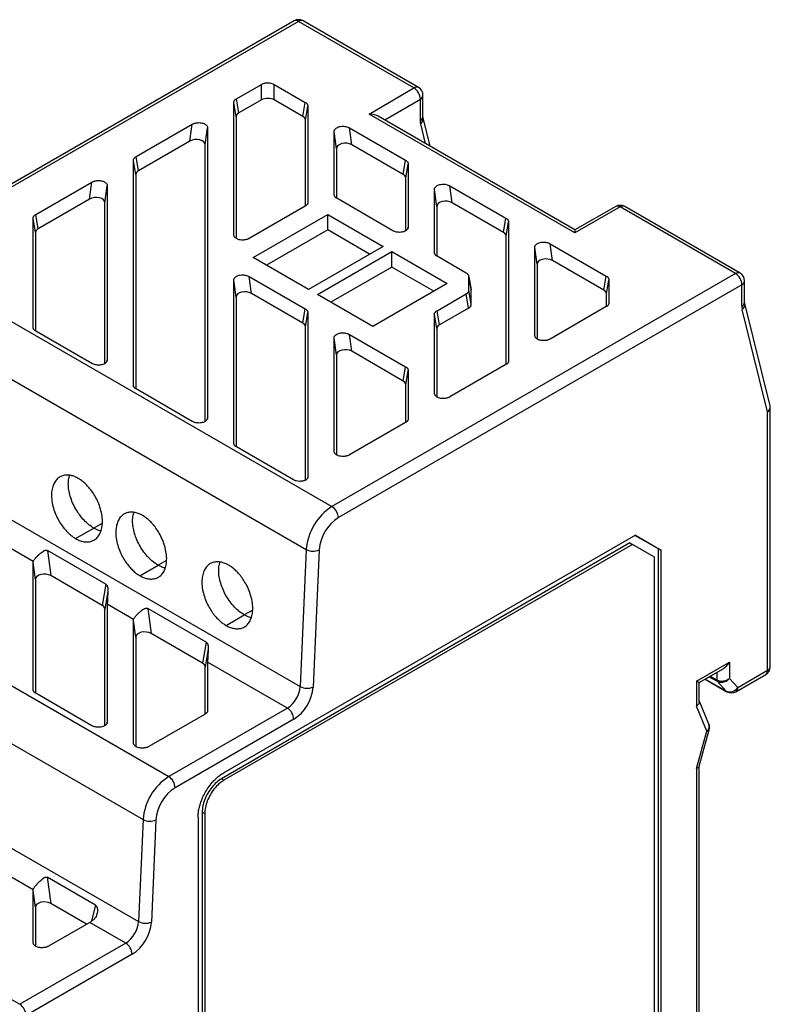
# Model space of a CAD drawing. Header units: millimetres. Extents: x 0 to 271, y 0 to 200.
# Tile 8 of 8: x 227 to 268, y 146 to 200. Entities that reach past the tile are written whole.
import ezdxf

# ---------------------------------------------------------------- set-up
doc = ezdxf.new("R2010")
doc.units = ezdxf.units.MM

msp = doc.modelspace()

# ---------------------------------------------------------------- linework, layer by layer
for p, q in [((242.293, 200.103), (220.089, 187.285)), ((242.543, 200.078), (220.339, 187.26)), ((248.889, 196.415), (242.543, 200.078)), ((249.139, 196.44), (242.793, 200.103)), ((239.125, 195.819), (240.496, 196.611)), ((240.496, 195.756), (240.496, 196.611)), ((241.196, 196.611), (242.915, 195.619)), ((241.196, 195.756), (241.196, 196.611)), ((246.435, 194.974), (248.889, 196.415)), ((238.98, 188.335), (238.98, 195.617)), ((239.109, 194.837), (238.98, 195.617)), ((239.254, 195.039), (239.125, 195.819)), ((240.496, 195.756), (239.254, 195.039)), ((242.786, 194.839), (241.196, 195.756)), ((242.786, 194.839), (242.915, 195.619)), ((247.285, 194.653), (249.245, 195.805)), ((249.245, 194.63), (249.245, 195.805)), ((249.389, 194.832), (249.389, 196.007)), ((242.931, 194.637), (243.06, 195.416)), ((243.06, 195.416), (243.06, 190.119)), ((239.109, 194.837), (239.109, 188.137)), ((242.931, 189.93), (242.931, 194.637)), ((257.743, 188.446), (246.435, 194.974)), ((257.746, 188.614), (246.932, 194.856)), ((249.395, 194.767), (249.389, 194.832)), ((249.776, 193.215), (249.395, 194.766)), ((233.605, 192.633), (236.695, 194.416)), ((236.566, 193.487), (236.695, 194.416)), ((237.411, 193.285), (237.54, 194.214)), ((237.54, 194.214), (237.54, 178.267)), ((244.5, 190.544), (244.5, 194.014)), ((244.629, 193.085), (244.5, 194.014)), ((245.345, 194.216), (248.435, 192.432)), ((245.474, 193.287), (245.345, 194.216)), ((249.534, 193.354), (249.266, 194.444)), ((236.566, 193.487), (233.734, 191.853)), ((237.411, 178.069), (237.411, 193.285)), ((244.629, 193.085), (244.629, 190.356)), ((248.306, 191.652), (245.474, 193.287)), ((233.46, 180.05), (233.46, 192.43)), ((233.589, 191.65), (233.46, 192.43)), ((233.734, 191.853), (233.605, 192.633)), ((248.306, 191.652), (248.435, 192.432)), ((248.451, 191.45), (248.58, 192.23)), ((248.58, 192.23), (248.58, 188.76)), ((233.589, 191.65), (233.589, 179.862)), ((248.451, 188.562), (248.451, 191.45)), ((228.085, 189.446), (231.175, 191.23)), ((231.046, 190.301), (231.175, 191.23)), ((231.891, 190.099), (232.02, 191.027)), ((232.02, 191.027), (232.02, 181.453)), ((250.02, 187.357), (250.02, 190.827)), ((250.149, 189.898), (250.02, 190.827)), ((250.865, 191.029), (253.955, 189.245)), ((250.994, 190.1), (250.865, 191.029)), ((231.046, 190.301), (228.214, 188.666)), ((247.735, 188.558), (244.645, 190.342)), ((231.891, 181.255), (231.891, 190.099)), ((242.915, 189.916), (239.825, 188.133)), ((250.149, 189.898), (250.149, 187.169)), ((253.826, 188.465), (250.994, 190.1)), ((260.24, 189.863), (257.743, 188.446)), ((259.993, 189.889), (257.744, 188.614)), ((266.585, 186.2), (260.24, 189.863)), ((266.835, 186.224), (260.489, 189.887)), ((227.94, 183.237), (227.94, 189.244)), ((228.069, 188.464), (227.94, 189.244)), ((228.214, 188.666), (228.085, 189.446)), ((240.047, 187.085), (244.148, 189.453)), ((244.148, 189.453), (247.189, 187.698)), ((244.148, 188.598), (244.148, 189.453)), ((253.826, 188.465), (253.955, 189.245)), ((244.148, 188.598), (240.787, 186.658)), ((246.449, 187.27), (244.148, 188.598)), ((248.564, 188.69), (248.58, 188.76)), ((253.971, 188.263), (254.1, 189.043)), ((254.1, 189.043), (254.1, 181.396)), ((228.069, 188.464), (228.069, 183.048)), ((238.996, 188.264), (238.98, 188.335)), ((253.971, 181.208), (253.971, 188.263)), ((247.189, 187.698), (243.088, 185.33)), ((255.54, 182.799), (255.54, 187.64)), ((255.669, 186.711), (255.54, 187.64)), ((256.385, 187.842), (259.475, 186.059)), ((256.514, 186.914), (256.385, 187.842)), ((220.339, 187.26), (244.38, 173.381)), ((243.088, 185.33), (240.047, 187.085)), ((243.583, 185.044), (247.684, 187.412)), ((247.684, 187.412), (250.725, 185.657)), ((247.684, 186.557), (247.684, 187.412)), ((251.767, 186.23), (250.165, 187.155)), ((247.684, 186.557), (244.323, 184.617)), ((249.985, 185.229), (247.684, 186.557)), ((255.669, 186.711), (255.669, 182.602)), ((259.346, 185.279), (256.514, 186.914)), ((239.825, 186.038), (242.915, 184.254)), ((239.954, 185.109), (239.825, 186.038)), ((266.585, 186.2), (244.38, 173.381)), ((252.039, 185.339), (251.908, 186.066)), ((251.912, 185.285), (251.912, 186.028)), ((251.912, 186.028), (252.041, 185.31)), ((259.346, 185.279), (259.475, 186.059)), ((259.491, 185.077), (259.62, 185.857)), ((259.62, 185.857), (259.62, 184.583)), ((238.98, 176.864), (238.98, 185.836)), ((239.109, 184.907), (238.98, 185.836)), ((266.938, 185.587), (244.734, 172.769)), ((250.725, 185.657), (246.623, 183.289)), ((252.041, 184.505), (252.041, 185.31)), ((266.938, 184.413), (266.938, 185.587)), ((267.085, 184.617), (267.085, 185.791)), ((218.926, 184.897), (242.968, 171.018)), ((239.109, 184.907), (239.109, 176.675)), ((242.786, 183.474), (239.954, 185.109)), ((246.623, 183.289), (243.583, 185.044)), ((250.165, 184.158), (251.767, 185.083)), ((251.896, 184.303), (251.767, 185.083)), ((252.041, 184.505), (251.912, 185.285)), ((259.491, 184.395), (259.491, 185.077)), ((242.786, 183.474), (242.915, 184.254)), ((251.896, 184.303), (250.294, 183.378)), ((259.475, 184.381), (256.385, 182.597)), ((268.353, 178.596), (266.96, 184.227)), ((268.485, 178.92), (267.091, 184.551)), ((242.931, 183.272), (243.06, 184.052)), ((243.06, 184.052), (243.06, 175.023)), ((250.02, 179.613), (250.02, 183.956)), ((250.149, 183.176), (250.02, 183.956)), ((250.294, 183.378), (250.165, 184.158)), ((242.931, 174.861), (242.931, 183.272)), ((250.149, 183.176), (250.149, 179.415)), ((231.175, 181.251), (228.085, 183.035)), ((244.5, 176.426), (244.5, 182.649)), ((244.629, 181.72), (244.5, 182.649)), ((245.345, 182.851), (248.435, 181.068)), ((245.474, 181.922), (245.345, 182.851)), ((255.556, 182.728), (255.54, 182.799)), ((244.629, 181.72), (244.629, 176.228)), ((248.306, 180.288), (245.474, 181.922)), ((232.004, 181.383), (232.02, 181.453)), ((248.306, 180.288), (248.435, 181.068)), ((253.955, 181.194), (250.865, 179.411)), ((248.451, 180.085), (248.58, 180.865)), ((248.58, 180.865), (248.58, 178.21)), ((248.451, 178.021), (248.451, 180.085)), ((236.695, 178.064), (233.605, 179.848)), ((250.036, 179.542), (250.02, 179.613)), ((268.499, 164.572), (268.499, 178.8)), ((237.524, 178.196), (237.54, 178.267)), ((268.353, 164.368), (268.353, 178.596)), ((248.435, 178.008), (245.345, 176.224)), ((218.593, 177.35), (242.634, 163.471)), ((242.264, 174.849), (239.125, 176.662)), ((244.516, 176.355), (244.5, 176.426)), ((211.358, 172.4), (235.4, 158.521)), ((231.748, 172.459), (231.282, 172.189)), ((230.278, 171.614), (231.282, 172.189)), ((261.077, 171.806), (238.424, 158.73)), ((262.342, 171.047), (261.052, 171.792)), ((261.077, 171.806), (262.496, 170.987)), ((260.776, 171.374), (238.295, 158.396)), ((260.918, 171.292), (238.437, 158.314)), ((260.776, 171.374), (260.918, 171.292)), ((262.13, 170.592), (260.918, 171.292)), ((227.949, 170.359), (226.5, 171.196)), ((231.938, 169.101), (228.722, 170.957)), ((228.722, 170.957), (228.914, 169.576)), ((242.968, 171.018), (242.634, 163.471)), ((243.675, 170.997), (243.341, 163.449)), ((262.342, 124.504), (262.342, 171.047)), ((262.496, 170.987), (262.342, 171.047)), ((262.496, 124.415), (262.496, 170.987)), ((227.94, 163.307), (227.94, 170.303)), ((228.069, 169.374), (227.94, 170.303)), ((233.813, 169.573), (234.817, 170.148)), ((235.283, 170.418), (234.817, 170.148)), ((262.13, 124.218), (262.13, 170.592)), ((209.946, 170.037), (233.988, 156.158)), ((228.069, 169.374), (228.069, 163.118)), ((231.746, 167.942), (228.914, 169.576)), ((231.938, 169.101), (231.746, 167.942)), ((232.055, 168.731), (231.891, 167.74)), ((232.02, 168.009), (232.02, 161.523)), ((233.469, 167.173), (232.02, 168.009)), ((231.891, 161.325), (231.891, 167.74)), ((237.458, 165.914), (234.242, 167.771)), ((234.242, 167.771), (234.434, 166.39)), ((240.021, 167.683), (239.555, 167.414)), ((233.46, 160.377), (233.46, 167.117)), ((233.589, 166.188), (233.46, 167.117)), ((238.551, 166.838), (239.555, 167.414)), ((237.266, 164.755), (234.434, 166.39)), ((233.589, 166.188), (233.589, 160.179)), ((237.458, 165.914), (237.266, 164.755)), ((237.575, 165.544), (237.411, 164.553)), ((237.54, 164.823), (237.54, 162.161)), ((241.928, 162.289), (237.54, 164.823)), ((264.44, 163.775), (266.255, 164.822)), ((266.255, 164.822), (266.255, 163.919)), ((209.698, 164.417), (233.739, 150.538)), ((237.411, 161.972), (237.411, 164.553)), ((264.586, 163.69), (265.902, 164.45)), ((265.549, 164.246), (265.549, 163.842)), ((266.712, 163.42), (268.353, 164.368)), ((264.44, 163.775), (264.44, 162.401)), ((264.587, 162.659), (264.587, 163.691)), ((264.909, 163.876), (266.11, 163.19)), ((266.069, 163.224), (264.917, 163.881)), ((265.142, 164.011), (265.574, 163.763)), ((265.197, 164.043), (265.549, 163.842)), ((265.574, 163.763), (266.069, 163.224)), ((266.255, 163.919), (266.712, 163.42)), ((266.608, 163.191), (268.249, 164.139)), ((231.175, 161.321), (228.085, 163.105)), ((265.122, 161.413), (264.587, 162.705)), ((241.928, 162.289), (235.4, 158.521)), ((265.014, 161.017), (264.44, 162.401)), ((232.004, 161.453), (232.02, 161.523)), ((237.395, 161.958), (234.305, 160.175)), ((242.282, 161.677), (235.754, 157.908)), ((264.44, 158.97), (265.014, 161.017)), ((264.582, 159.091), (265.142, 161.086)), ((203.157, 159.868), (227.199, 145.989)), ((233.476, 160.306), (233.46, 160.377)), ((264.44, 158.97), (264.44, 133.884)), ((264.587, 134.376), (264.587, 159.106)), ((238.295, 158.396), (238.437, 158.314)), ((233.988, 156.158), (233.739, 150.538)), ((234.694, 156.136), (234.446, 150.516)), ((237.016, 156.289), (237.016, 109.706)), ((237.24, 156.568), (237.24, 110.013)), ((237.24, 156.568), (237.381, 156.486)), ((237.381, 156.486), (237.381, 109.931)), ((227.944, 152.295), (226.5, 153.128)), ((231.369, 151.443), (228.714, 152.976)), ((228.714, 152.976), (228.914, 151.533)), ((227.94, 149.392), (227.94, 152.259)), ((228.069, 151.33), (227.94, 152.259)), ((228.069, 151.33), (228.069, 149.194)), ((230.878, 150.399), (228.914, 151.533)), ((231.369, 151.443), (231.159, 150.577)), ((231.053, 150.499), (228.785, 149.19)), ((233.033, 149.356), (231.053, 150.499)), ((233.033, 149.356), (227.199, 145.989)), ((227.956, 149.321), (227.94, 149.392)), ((233.387, 148.744), (227.553, 145.376))]:
    msp.add_line(p, q)
at = {"flags": 128}
for points in [[(266.069, 163.224), (266.095, 163.2), (266.11, 163.19)], [(265.014, 161.017), (265.071, 161.029), (265.113, 161.049), (265.138, 161.075), (265.142, 161.086)]]:
    msp.add_lwpolyline(points, dxfattribs=at)
for centre, radius, start, end in [((242.543, 199.67), 0.5, 60.0027, 119.9973), ((242.397, 199.874), 0.251, 54.3824, 114.3071), ((242.69, 199.874), 0.251, 65.6929, 125.6176), ((249.035, 196.211), 0.251, 65.6929, 125.6176), ((248.484, 195.769), 0.763, 2.6691, 57.9069), ((248.889, 196.007), 0.5, 0, 60.0027), ((249.14, 196.031), 0.249, 294.8788, 354.4725), ((249.14, 194.857), 0.249, 294.8788, 354.4725), ((249.071, 194.71), 0.329, 306.391, 9.5339), ((260.24, 189.454), 0.5, 60.0027, 119.5662), ((260.093, 189.662), 0.248, 53.8561, 113.8261), ((260.386, 189.658), 0.251, 65.6929, 125.6176), ((266.731, 185.995), 0.251, 65.6929, 125.6176), ((266.171, 185.552), 0.768, 2.6055, 57.3945), ((266.585, 185.791), 0.5, 0, 60.0027), ((266.835, 185.816), 0.251, 294.3747, 354.3052), ((266.835, 184.642), 0.251, 294.3747, 354.3052), ((267.714, 184.407), 0.776, 179.5578, 193.404), ((266.766, 184.494), 0.33, 305.8578, 9.864), ((268.153, 178.866), 0.336, 306.5164, 9.2315), ((268.249, 178.825), 0.251, 294.3747, 354.3052), ((267.999, 178.8), 0.5, 0, 13.8969), ((246.054, 170.777), 3.096, 122.7341, 175.5335), ((243.966, 172.734), 0.768, 2.6055, 57.3945), ((245.989, 170.816), 2.322, 122.7341, 175.5335), ((243.344, 171.731), 0.806, 242.2354, 294.2552), ((267.999, 164.572), 0.5, 299.9973, 0), ((268.115, 164.337), 0.24, 304.0703, 7.2419), ((268.249, 164.597), 0.251, 294.3747, 354.3052), ((265.664, 163.835), 0.115, 176.8067, 218.7422), ((241.091, 163.591), 1.548, 302.7341, 355.5335), ((241.026, 163.63), 2.322, 302.7341, 355.5335), ((243.01, 164.184), 0.806, 242.2354, 294.2552), ((266.275, 163.698), 0.517, 246.4941, 327.5424), ((266.358, 163.625), 0.5, 240.2669, 299.9973), ((266.467, 163.393), 0.247, 305.0257, 6.2865), ((241.514, 161.642), 0.768, 2.6055, 57.3945), ((264.773, 161.295), 0.368, 310.8284, 18.5503), ((264.66, 161.221), 0.5, 344.3355, 22.5227), ((237.074, 155.917), 3.096, 122.7341, 175.5335), ((234.986, 157.874), 0.768, 2.6055, 57.3945), ((237.009, 155.956), 2.322, 122.7341, 175.5335), ((234.363, 156.871), 0.806, 242.2354, 294.2552), ((232.196, 150.658), 1.548, 302.7341, 355.5335), ((232.131, 150.697), 2.322, 302.7341, 355.5335), ((234.115, 151.251), 0.806, 242.2354, 294.2552), ((232.619, 148.709), 0.768, 2.6055, 57.3945), ((226.785, 145.341), 0.768, 2.6055, 57.3945)]:
    msp.add_arc(centre, radius, start, end)
for centre, major_axis, ratio, start_param, end_param in [((240.846, 195.546), (0.5, 0), 0.58858, 0.795083, 2.346509), ((239.614, 194.835), (0.505, -0.003), 0.5726, 2.368196, 3.145538), ((242.426, 194.634), (0.505, 0.003), 0.5726, 6.27924, 7.056582), ((236.906, 193.272), (0.505, 0.021), 0.602386, 6.257652, 8.568114), ((245.134, 193.071), (0.505, -0.021), 0.602386, 0.856664, 3.167126), ((234.094, 191.648), (0.505, -0.003), 0.5726, 2.368196, 3.145538), ((247.946, 191.448), (0.505, 0.003), 0.5726, 6.27924, 7.056582), ((231.386, 190.085), (0.505, 0.021), 0.602386, 6.257652, 8.568114), ((250.654, 189.884), (0.505, -0.021), 0.602386, 0.856664, 3.167126), ((228.574, 188.461), (0.505, -0.003), 0.5726, 2.368196, 3.145538), ((253.466, 188.261), (0.505, 0.003), 0.5726, 6.27924, 7.056582), ((256.174, 186.698), (0.505, -0.021), 0.602386, 0.856664, 3.167126), ((251.536, 185.307), (0.505, 0.003), 0.5726, 6.27924, 6.381583), ((239.614, 184.893), (0.505, -0.021), 0.602386, 0.856664, 3.167126), ((258.986, 185.074), (0.505, 0.003), 0.5726, 6.27924, 7.056582), ((251.536, 184.508), (0.505, -0.003), 0.5726, 5.509788, 6.287131), ((242.426, 183.27), (0.505, 0.003), 0.5726, 6.27924, 7.056582), ((250.654, 183.174), (0.505, -0.003), 0.5726, 2.368196, 3.145538), ((245.134, 181.707), (0.505, -0.021), 0.602386, 0.856664, 3.167126), ((247.946, 180.083), (0.505, 0.003), 0.5726, 6.27924, 7.056582), ((228.574, 169.361), (0.505, -0.021), 0.602386, 0.856664, 3.167126), ((231.386, 167.737), (0.505, 0.003), 0.5726, 6.27924, 7.056582), ((234.094, 166.174), (0.505, -0.021), 0.602386, 0.856664, 3.167126), ((236.906, 164.551), (0.505, 0.003), 0.5726, 6.27924, 7.056582), ((228.574, 151.317), (0.505, -0.021), 0.602386, 0.856664, 3.167126)]:
    msp.add_ellipse(centre, major_axis=major_axis, ratio=ratio, start_param=start_param, end_param=end_param)
for points, knots in [([(240.496, 196.611), (240.516, 196.621), (240.554, 196.642), (240.621, 196.665), (240.692, 196.682), (240.767, 196.693), (240.884, 196.698), (241.044, 196.683), (241.145, 196.635), (241.196, 196.611)], [0, 0, 0, 0, 0.102952, 0.201989, 0.299644, 0.39856, 0.501279, 0.749487, 1, 1, 1, 1]), ([(238.98, 195.617), (238.981, 195.63), (238.982, 195.655), (238.995, 195.692), (239.015, 195.727), (239.043, 195.76), (239.08, 195.791), (239.11, 195.81), (239.125, 195.819)], [0, 0, 0, 0, 0.1716531, 0.3373551, 0.5, 0.6626449, 0.8283469, 1, 1, 1, 1]), ([(242.915, 195.619), (242.93, 195.609), (242.96, 195.591), (242.996, 195.56), (243.025, 195.527), (243.045, 195.492), (243.058, 195.455), (243.059, 195.429), (243.06, 195.416)], [0, 0, 0, 0, 0.171653, 0.337355, 0.5, 0.662645, 0.828347, 1, 1, 1, 1]), ([(246.932, 194.854), (246.863, 194.887), (246.71, 194.96), (246.533, 194.969), (246.435, 194.974)], [0, 0, 0, 0, 0.451202, 1, 1, 1, 1]), ([(236.695, 194.416), (236.712, 194.426), (236.746, 194.444), (236.805, 194.466), (236.867, 194.484), (236.935, 194.497), (237.019, 194.506), (237.124, 194.506), (237.24, 194.487), (237.346, 194.453), (237.431, 194.404), (237.493, 194.347), (237.533, 194.282), (237.538, 194.237), (237.54, 194.214)], [0, 0, 0, 0, 0.060272, 0.119148, 0.177693, 0.236994, 0.298092, 0.397011, 0.500099, 0.600977, 0.702091, 0.801568, 0.899145, 1, 1, 1, 1]), ([(244.5, 194.014), (244.501, 194.027), (244.502, 194.054), (244.516, 194.094), (244.539, 194.132), (244.571, 194.168), (244.619, 194.21), (244.693, 194.252), (244.798, 194.286), (244.915, 194.306), (245.035, 194.306), (245.15, 194.29), (245.257, 194.261), (245.315, 194.231), (245.345, 194.216)], [0, 0, 0, 0, 0.060272, 0.119148, 0.177693, 0.236994, 0.298092, 0.397011, 0.500099, 0.600977, 0.702091, 0.801568, 0.899145, 1, 1, 1, 1]), ([(233.46, 192.43), (233.461, 192.443), (233.462, 192.469), (233.475, 192.505), (233.495, 192.54), (233.523, 192.573), (233.56, 192.605), (233.59, 192.623), (233.605, 192.633)], [0, 0, 0, 0, 0.171653, 0.337355, 0.5, 0.662645, 0.828347, 1, 1, 1, 1]), ([(248.435, 192.432), (248.45, 192.423), (248.48, 192.404), (248.516, 192.373), (248.545, 192.34), (248.565, 192.305), (248.578, 192.268), (248.579, 192.243), (248.58, 192.23)], [0, 0, 0, 0, 0.171653, 0.337355, 0.5, 0.662645, 0.828347, 1, 1, 1, 1]), ([(231.175, 191.23), (231.192, 191.239), (231.226, 191.257), (231.285, 191.28), (231.347, 191.297), (231.415, 191.31), (231.499, 191.32), (231.604, 191.32), (231.72, 191.301), (231.826, 191.267), (231.911, 191.218), (231.973, 191.16), (232.013, 191.096), (232.018, 191.05), (232.02, 191.027)], [0, 0, 0, 0, 0.060272, 0.119148, 0.177693, 0.236994, 0.298092, 0.397011, 0.500099, 0.600977, 0.702091, 0.801568, 0.899145, 1, 1, 1, 1]), ([(250.02, 190.827), (250.021, 190.841), (250.022, 190.868), (250.036, 190.907), (250.059, 190.945), (250.091, 190.982), (250.139, 191.023), (250.213, 191.066), (250.318, 191.1), (250.435, 191.119), (250.555, 191.119), (250.67, 191.104), (250.777, 191.074), (250.835, 191.044), (250.865, 191.029)], [0, 0, 0, 0, 0.060272, 0.119148, 0.177693, 0.236994, 0.298092, 0.397011, 0.500099, 0.600977, 0.702091, 0.801568, 0.899145, 1, 1, 1, 1]), ([(244.645, 190.342), (244.63, 190.351), (244.6, 190.37), (244.563, 190.401), (244.535, 190.434), (244.515, 190.469), (244.502, 190.506), (244.501, 190.531), (244.5, 190.544)], [0, 0, 0, 0, 0.1716531, 0.3373551, 0.5, 0.6626449, 0.8283469, 1, 1, 1, 1]), ([(243.06, 190.119), (243.059, 190.106), (243.058, 190.08), (243.045, 190.043), (243.025, 190.008), (242.996, 189.976), (242.96, 189.944), (242.93, 189.926), (242.915, 189.916)], [0, 0, 0, 0, 0.171653, 0.337355, 0.5, 0.662645, 0.828347, 1, 1, 1, 1]), ([(227.94, 189.244), (227.941, 189.257), (227.942, 189.282), (227.955, 189.319), (227.975, 189.354), (228.003, 189.387), (228.04, 189.418), (228.07, 189.436), (228.085, 189.446)], [0, 0, 0, 0, 0.171653, 0.337355, 0.5, 0.662645, 0.828347, 1, 1, 1, 1]), ([(253.955, 189.245), (253.97, 189.236), (254, 189.217), (254.036, 189.186), (254.065, 189.153), (254.085, 189.118), (254.098, 189.081), (254.099, 189.056), (254.1, 189.043)], [0, 0, 0, 0, 0.171653, 0.337355, 0.5, 0.662645, 0.828347, 1, 1, 1, 1]), ([(248.58, 188.76), (248.579, 188.747), (248.577, 188.72), (248.563, 188.68), (248.541, 188.642), (248.509, 188.606), (248.461, 188.564), (248.387, 188.521), (248.281, 188.488), (248.165, 188.468), (248.045, 188.468), (247.93, 188.483), (247.823, 188.513), (247.764, 188.543), (247.735, 188.558)], [0, 0, 0, 0, 0.060272, 0.119148, 0.177693, 0.236994, 0.298092, 0.397011, 0.500099, 0.600977, 0.702091, 0.801568, 0.899145, 1, 1, 1, 1]), ([(257.745, 188.611), (257.745, 188.605), (257.744, 188.59), (257.743, 188.497), (257.743, 188.446)], [0, 0, 0, 0, 0.448313, 1, 1, 1, 1]), ([(239.825, 188.133), (239.808, 188.123), (239.774, 188.105), (239.715, 188.083), (239.652, 188.065), (239.585, 188.052), (239.501, 188.043), (239.396, 188.043), (239.28, 188.062), (239.174, 188.096), (239.089, 188.145), (239.026, 188.202), (238.987, 188.267), (238.982, 188.312), (238.98, 188.335)], [0, 0, 0, 0, 0.060272, 0.119148, 0.177693, 0.236994, 0.298092, 0.397011, 0.500099, 0.600977, 0.702091, 0.801568, 0.899145, 1, 1, 1, 1]), ([(255.54, 187.64), (255.541, 187.654), (255.542, 187.681), (255.556, 187.721), (255.579, 187.759), (255.611, 187.795), (255.659, 187.837), (255.733, 187.879), (255.838, 187.913), (255.955, 187.932), (256.075, 187.932), (256.19, 187.917), (256.297, 187.888), (256.355, 187.858), (256.385, 187.842)], [0, 0, 0, 0, 0.060272, 0.119148, 0.177693, 0.236994, 0.298092, 0.397011, 0.500099, 0.600977, 0.702091, 0.801568, 0.899145, 1, 1, 1, 1]), ([(250.165, 187.155), (250.15, 187.165), (250.12, 187.183), (250.083, 187.214), (250.055, 187.247), (250.035, 187.282), (250.022, 187.319), (250.021, 187.345), (250.02, 187.357)], [0, 0, 0, 0, 0.171653, 0.337355, 0.5, 0.662645, 0.828347, 1, 1, 1, 1]), ([(238.98, 185.836), (238.981, 185.849), (238.982, 185.877), (238.996, 185.916), (239.019, 185.954), (239.051, 185.991), (239.099, 186.032), (239.173, 186.075), (239.278, 186.108), (239.395, 186.128), (239.515, 186.128), (239.63, 186.113), (239.737, 186.083), (239.795, 186.053), (239.825, 186.038)], [0, 0, 0, 0, 0.060272, 0.119148, 0.177693, 0.236994, 0.298092, 0.397011, 0.500099, 0.600977, 0.702091, 0.801568, 0.899145, 1, 1, 1, 1]), ([(251.912, 186.028), (251.912, 186.041), (251.91, 186.066), (251.898, 186.103), (251.878, 186.138), (251.849, 186.171), (251.813, 186.202), (251.783, 186.221), (251.767, 186.23)], [0, 0, 0, 0, 0.171653, 0.337355, 0.5, 0.662645, 0.828347, 1, 1, 1, 1]), ([(259.475, 186.059), (259.49, 186.049), (259.52, 186.031), (259.556, 186), (259.585, 185.967), (259.605, 185.932), (259.618, 185.895), (259.619, 185.869), (259.62, 185.857)], [0, 0, 0, 0, 0.171653, 0.337355, 0.5, 0.662645, 0.828347, 1, 1, 1, 1]), ([(251.767, 185.083), (251.783, 185.092), (251.813, 185.111), (251.849, 185.142), (251.878, 185.175), (251.898, 185.21), (251.91, 185.247), (251.912, 185.272), (251.912, 185.285)], [0, 0, 0, 0, 0.171653, 0.337355, 0.5, 0.662645, 0.828347, 1, 1, 1, 1]), ([(242.915, 184.254), (242.93, 184.245), (242.96, 184.226), (242.996, 184.195), (243.025, 184.162), (243.045, 184.127), (243.058, 184.09), (243.059, 184.065), (243.06, 184.052)], [0, 0, 0, 0, 0.171653, 0.337355, 0.5, 0.662645, 0.828347, 1, 1, 1, 1]), ([(259.62, 184.583), (259.619, 184.57), (259.618, 184.545), (259.605, 184.508), (259.585, 184.473), (259.556, 184.44), (259.52, 184.409), (259.49, 184.39), (259.475, 184.381)], [0, 0, 0, 0, 0.171653, 0.337355, 0.5, 0.662645, 0.828347, 1, 1, 1, 1]), ([(267.091, 184.551), (267.09, 184.559), (267.086, 184.574), (267.085, 184.604), (267.085, 184.617)], [0, 0, 0, 0, 0.571118, 1, 1, 1, 1]), ([(250.02, 183.956), (250.021, 183.969), (250.022, 183.994), (250.035, 184.031), (250.055, 184.066), (250.083, 184.099), (250.12, 184.13), (250.15, 184.149), (250.165, 184.158)], [0, 0, 0, 0, 0.171653, 0.337355, 0.5, 0.662645, 0.828347, 1, 1, 1, 1]), ([(228.085, 183.035), (228.07, 183.044), (228.04, 183.063), (228.003, 183.094), (227.975, 183.127), (227.955, 183.162), (227.942, 183.199), (227.941, 183.224), (227.94, 183.237)], [0, 0, 0, 0, 0.1716531, 0.3373551, 0.5, 0.6626449, 0.8283469, 1, 1, 1, 1]), ([(244.5, 182.649), (244.501, 182.663), (244.502, 182.69), (244.516, 182.73), (244.539, 182.768), (244.571, 182.804), (244.619, 182.845), (244.693, 182.888), (244.798, 182.922), (244.915, 182.941), (245.035, 182.941), (245.15, 182.926), (245.257, 182.897), (245.315, 182.867), (245.345, 182.851)], [0, 0, 0, 0, 0.0602718, 0.1191475, 0.1776935, 0.2369936, 0.298092, 0.3970109, 0.5000988, 0.6009772, 0.7020911, 0.8015684, 0.8991449, 1, 1, 1, 1]), ([(256.385, 182.597), (256.368, 182.588), (256.334, 182.569), (256.275, 182.547), (256.212, 182.529), (256.145, 182.517), (256.061, 182.507), (255.956, 182.507), (255.84, 182.526), (255.734, 182.56), (255.649, 182.609), (255.586, 182.667), (255.547, 182.731), (255.542, 182.776), (255.54, 182.799)], [0, 0, 0, 0, 0.060272, 0.119148, 0.177693, 0.236994, 0.298092, 0.397011, 0.500099, 0.600977, 0.702091, 0.801568, 0.899145, 1, 1, 1, 1]), ([(232.02, 181.453), (232.019, 181.44), (232.017, 181.412), (232.003, 181.373), (231.981, 181.335), (231.949, 181.298), (231.901, 181.257), (231.827, 181.214), (231.721, 181.181), (231.605, 181.161), (231.485, 181.161), (231.37, 181.176), (231.263, 181.206), (231.204, 181.236), (231.175, 181.251)], [0, 0, 0, 0, 0.060272, 0.119148, 0.177693, 0.236994, 0.298092, 0.397011, 0.500099, 0.600977, 0.702091, 0.801568, 0.899145, 1, 1, 1, 1]), ([(248.435, 181.068), (248.45, 181.058), (248.48, 181.04), (248.516, 181.009), (248.545, 180.976), (248.565, 180.941), (248.578, 180.904), (248.579, 180.878), (248.58, 180.865)], [0, 0, 0, 0, 0.171653, 0.337355, 0.5, 0.662645, 0.828347, 1, 1, 1, 1]), ([(254.1, 181.396), (254.099, 181.384), (254.098, 181.358), (254.085, 181.321), (254.065, 181.286), (254.036, 181.253), (254, 181.222), (253.97, 181.204), (253.955, 181.194)], [0, 0, 0, 0, 0.171653, 0.337355, 0.5, 0.662645, 0.828347, 1, 1, 1, 1]), ([(233.605, 179.848), (233.59, 179.858), (233.56, 179.876), (233.523, 179.907), (233.495, 179.94), (233.475, 179.975), (233.462, 180.012), (233.461, 180.037), (233.46, 180.05)], [0, 0, 0, 0, 0.171653, 0.337355, 0.5, 0.662645, 0.828347, 1, 1, 1, 1]), ([(250.865, 179.411), (250.848, 179.401), (250.814, 179.383), (250.755, 179.36), (250.692, 179.343), (250.625, 179.33), (250.541, 179.321), (250.436, 179.321), (250.32, 179.34), (250.214, 179.374), (250.129, 179.422), (250.066, 179.48), (250.027, 179.545), (250.022, 179.59), (250.02, 179.613)], [0, 0, 0, 0, 0.060272, 0.119148, 0.177693, 0.236994, 0.298092, 0.397011, 0.500099, 0.600977, 0.702091, 0.801568, 0.899145, 1, 1, 1, 1]), ([(237.54, 178.267), (237.539, 178.253), (237.537, 178.226), (237.523, 178.186), (237.501, 178.148), (237.469, 178.112), (237.421, 178.07), (237.347, 178.028), (237.241, 177.994), (237.125, 177.975), (237.005, 177.974), (236.89, 177.99), (236.783, 178.019), (236.724, 178.049), (236.695, 178.064)], [0, 0, 0, 0, 0.060272, 0.119148, 0.177693, 0.236994, 0.298092, 0.397011, 0.500099, 0.600977, 0.702091, 0.801568, 0.899145, 1, 1, 1, 1]), ([(248.58, 178.21), (248.579, 178.197), (248.578, 178.172), (248.565, 178.135), (248.545, 178.1), (248.516, 178.067), (248.48, 178.036), (248.45, 178.017), (248.435, 178.008)], [0, 0, 0, 0, 0.171653, 0.337355, 0.5, 0.662645, 0.828347, 1, 1, 1, 1]), ([(239.125, 176.662), (239.11, 176.671), (239.08, 176.689), (239.043, 176.721), (239.015, 176.754), (238.995, 176.789), (238.982, 176.825), (238.981, 176.851), (238.98, 176.864)], [0, 0, 0, 0, 0.171653, 0.337355, 0.5, 0.662645, 0.828347, 1, 1, 1, 1]), ([(245.345, 176.224), (245.328, 176.215), (245.294, 176.196), (245.235, 176.174), (245.172, 176.156), (245.105, 176.144), (245.021, 176.134), (244.916, 176.134), (244.8, 176.153), (244.694, 176.187), (244.609, 176.236), (244.546, 176.293), (244.507, 176.358), (244.502, 176.403), (244.5, 176.426)], [0, 0, 0, 0, 0.060272, 0.119148, 0.177693, 0.236994, 0.298092, 0.397011, 0.500099, 0.600977, 0.702091, 0.801568, 0.899145, 1, 1, 1, 1]), ([(230.424, 174.93), (230.392, 174.947), (230.326, 174.983), (230.227, 175.027), (230.126, 175.063), (230.022, 175.09), (229.917, 175.108), (229.812, 175.115), (229.708, 175.11), (229.605, 175.093), (229.505, 175.062), (229.41, 175.016), (229.32, 174.955), (229.237, 174.877), (229.162, 174.783), (229.095, 174.674), (229.04, 174.548), (228.996, 174.407), (228.965, 174.251), (228.943, 174.017), (228.96, 173.698), (229.046, 173.305), (229.178, 172.935), (229.344, 172.601), (229.531, 172.313), (229.725, 172.072), (229.918, 171.877), (230.101, 171.724), (230.221, 171.649), (230.278, 171.614)], [0, 0, 0, 0, 0.0218404, 0.0443792, 0.0676238, 0.0915762, 0.1162327, 0.1415853, 0.1676234, 0.1943374, 0.221723, 0.2497876, 0.2785569, 0.3080564, 0.3382936, 0.3692592, 0.4009321, 0.4332873, 0.4663051, 0.4999861, 0.5721403, 0.6402809, 0.7042004, 0.7638105, 0.8192865, 0.8707021, 0.9179869, 0.9610842, 1, 1, 1, 1]), ([(231.282, 172.189), (231.19, 172.249), (231.006, 172.368), (230.741, 172.618), (230.495, 172.909), (230.28, 173.235), (230.105, 173.585), (229.976, 173.943), (229.894, 174.296), (229.866, 174.63), (229.887, 174.905), (229.937, 175.045), (229.957, 175.102)], [0, 0, 0, 0, 0.103237, 0.206762, 0.30979, 0.413364, 0.516443, 0.619842, 0.723202, 0.826158, 0.929678, 1, 1, 1, 1]), ([(243.06, 175.023), (243.059, 175.009), (243.057, 174.982), (243.042, 174.942), (243.018, 174.904), (242.984, 174.868), (242.954, 174.847), (242.939, 174.836)], [0, 0, 0, 0, 0.204313, 0.402215, 0.597919, 0.795776, 1, 1, 1, 1]), ([(230.278, 171.614), (230.31, 171.596), (230.375, 171.56), (230.474, 171.517), (230.576, 171.481), (230.68, 171.453), (230.784, 171.436), (230.889, 171.429), (230.994, 171.433), (231.097, 171.451), (231.196, 171.482), (231.292, 171.527), (231.382, 171.589), (231.465, 171.667), (231.54, 171.761), (231.606, 171.871), (231.662, 171.997), (231.706, 172.138), (231.736, 172.294), (231.758, 172.528), (231.741, 172.848), (231.655, 173.24), (231.523, 173.61), (231.357, 173.943), (231.17, 174.231), (230.975, 174.472), (230.783, 174.666), (230.6, 174.819), (230.48, 174.894), (230.424, 174.93)], [0, 0, 0, 0, 0.021862, 0.044422, 0.067686, 0.091658, 0.116334, 0.141705, 0.167762, 0.194494, 0.221899, 0.249983, 0.278772, 0.308294, 0.338554, 0.369544, 0.401244, 0.433626, 0.466674, 0.500388, 0.572474, 0.640557, 0.704428, 0.763996, 0.819435, 0.870815, 0.918065, 0.961124, 1, 1, 1, 1]), ([(242.939, 174.836), (242.919, 174.826), (242.88, 174.808), (242.814, 174.788), (242.745, 174.774), (242.672, 174.766), (242.561, 174.764), (242.409, 174.78), (242.312, 174.826), (242.264, 174.849)], [0, 0, 0, 0, 0.102616, 0.20169, 0.299539, 0.398564, 0.501085, 0.749387, 1, 1, 1, 1]), ([(233.959, 172.888), (233.927, 172.906), (233.862, 172.942), (233.763, 172.985), (233.661, 173.022), (233.558, 173.049), (233.453, 173.067), (233.348, 173.074), (233.244, 173.069), (233.141, 173.052), (233.041, 173.021), (232.946, 172.975), (232.856, 172.913), (232.773, 172.836), (232.697, 172.742), (232.631, 172.632), (232.575, 172.507), (232.531, 172.366), (232.501, 172.21), (232.479, 171.976), (232.496, 171.657), (232.581, 171.264), (232.714, 170.894), (232.88, 170.56), (233.067, 170.272), (233.261, 170.031), (233.453, 169.837), (233.637, 169.683), (233.757, 169.609), (233.813, 169.573)], [0, 0, 0, 0, 0.0218404, 0.0443792, 0.0676239, 0.0915764, 0.116233, 0.1415856, 0.1676238, 0.1943379, 0.2217236, 0.2497883, 0.2785577, 0.3080574, 0.3382947, 0.3692604, 0.4009335, 0.4332888, 0.4663068, 0.4999879, 0.5721417, 0.6402819, 0.7042011, 0.763811, 0.8192868, 0.8707022, 0.9179869, 0.9610842, 1, 1, 1, 1]), ([(234.817, 170.148), (234.725, 170.208), (234.541, 170.327), (234.276, 170.577), (234.031, 170.868), (233.816, 171.194), (233.641, 171.544), (233.511, 171.902), (233.429, 172.255), (233.402, 172.589), (233.422, 172.863), (233.473, 173.004), (233.493, 173.06)], [0, 0, 0, 0, 0.103241, 0.206768, 0.3098, 0.413378, 0.51646, 0.619862, 0.723225, 0.826185, 0.929709, 1, 1, 1, 1]), ([(233.813, 169.573), (233.845, 169.555), (233.911, 169.52), (234.01, 169.476), (234.112, 169.44), (234.215, 169.412), (234.32, 169.395), (234.425, 169.388), (234.529, 169.392), (234.632, 169.41), (234.732, 169.441), (234.828, 169.487), (234.917, 169.548), (235, 169.626), (235.076, 169.72), (235.142, 169.83), (235.197, 169.956), (235.241, 170.097), (235.272, 170.253), (235.294, 170.487), (235.276, 170.807), (235.191, 171.199), (235.058, 171.569), (234.892, 171.902), (234.705, 172.19), (234.511, 172.431), (234.319, 172.625), (234.136, 172.778), (234.016, 172.853), (233.959, 172.888)], [0, 0, 0, 0, 0.021862, 0.044422, 0.067686, 0.091658, 0.116334, 0.141705, 0.167761, 0.194494, 0.221898, 0.249982, 0.278772, 0.308293, 0.338553, 0.369543, 0.401242, 0.433625, 0.466673, 0.500386, 0.572473, 0.640556, 0.704427, 0.763995, 0.819435, 0.870815, 0.918064, 0.961124, 1, 1, 1, 1]), ([(231.655, 172.041), (231.623, 172.047), (231.502, 172.07), (231.375, 172.139), (231.282, 172.189)], [0, 0, 0, 0, 0.269066, 1, 1, 1, 1]), ([(227.949, 170.359), (227.954, 170.374), (227.965, 170.403), (227.992, 170.448), (228.028, 170.497), (228.071, 170.548), (228.136, 170.619), (228.23, 170.71), (228.345, 170.81), (228.453, 170.896), (228.541, 170.95), (228.614, 170.976), (228.672, 170.979), (228.706, 170.965), (228.722, 170.957)], [0, 0, 0, 0, 0.063728, 0.127484, 0.192254, 0.258977, 0.328514, 0.460832, 0.599073, 0.716094, 0.818842, 0.88418, 0.942996, 1, 1, 1, 1]), ([(235.19, 170), (235.158, 170.006), (235.038, 170.029), (234.91, 170.098), (234.817, 170.148)], [0, 0, 0, 0, 0.268886, 1, 1, 1, 1]), ([(238.697, 170.153), (238.665, 170.171), (238.6, 170.206), (238.501, 170.25), (238.399, 170.286), (238.295, 170.314), (238.191, 170.331), (238.086, 170.338), (237.982, 170.334), (237.879, 170.316), (237.779, 170.286), (237.683, 170.24), (237.594, 170.178), (237.51, 170.101), (237.435, 170.007), (237.369, 169.897), (237.313, 169.772), (237.269, 169.631), (237.239, 169.475), (237.217, 169.241), (237.234, 168.922), (237.319, 168.529), (237.451, 168.159), (237.618, 167.825), (237.805, 167.537), (237.999, 167.296), (238.191, 167.102), (238.375, 166.949), (238.494, 166.874), (238.551, 166.838)], [0, 0, 0, 0, 0.02184, 0.044379, 0.067624, 0.091577, 0.116233, 0.141586, 0.167624, 0.194338, 0.221724, 0.249789, 0.278559, 0.308059, 0.338296, 0.369262, 0.400935, 0.433291, 0.466309, 0.49999, 0.572144, 0.640283, 0.704202, 0.763812, 0.819287, 0.870702, 0.917987, 0.961084, 1, 1, 1, 1]), ([(239.555, 167.414), (239.463, 167.473), (239.279, 167.592), (239.014, 167.843), (238.769, 168.133), (238.554, 168.459), (238.379, 168.809), (238.249, 169.167), (238.167, 169.52), (238.14, 169.854), (238.16, 170.128), (238.211, 170.268), (238.231, 170.325)], [0, 0, 0, 0, 0.103245, 0.206777, 0.309813, 0.413396, 0.516482, 0.619889, 0.723257, 0.826222, 0.929749, 1, 1, 1, 1]), ([(238.551, 166.838), (238.583, 166.821), (238.648, 166.785), (238.748, 166.741), (238.849, 166.705), (238.953, 166.678), (239.058, 166.66), (239.163, 166.653), (239.267, 166.658), (239.37, 166.675), (239.469, 166.706), (239.565, 166.752), (239.655, 166.814), (239.738, 166.891), (239.813, 166.985), (239.879, 167.095), (239.935, 167.221), (239.979, 167.362), (240.009, 167.518), (240.031, 167.752), (240.014, 168.072), (239.928, 168.464), (239.796, 168.834), (239.63, 169.167), (239.443, 169.455), (239.249, 169.696), (239.056, 169.89), (238.873, 170.043), (238.754, 170.118), (238.697, 170.153)], [0, 0, 0, 0, 0.021862, 0.044421, 0.067686, 0.091658, 0.116333, 0.141705, 0.167761, 0.194493, 0.221897, 0.249981, 0.278771, 0.308292, 0.338552, 0.369542, 0.40124, 0.433623, 0.46667, 0.500384, 0.572471, 0.640555, 0.704426, 0.763995, 0.819434, 0.870815, 0.918064, 0.961124, 1, 1, 1, 1]), ([(231.938, 169.101), (231.948, 169.094), (231.969, 169.079), (231.996, 169.046), (232.019, 169.004), (232.042, 168.94), (232.059, 168.847), (232.056, 168.771), (232.055, 168.731)], [0, 0, 0, 0, 0.1030724, 0.211212, 0.3282822, 0.4573463, 0.7127948, 1, 1, 1, 1]), ([(232.055, 168.731), (232.052, 168.699), (232.047, 168.633), (232.041, 168.533), (232.035, 168.429), (232.029, 168.322), (232.024, 168.215), (232.021, 168.108), (232.02, 168.043), (232.02, 168.009)], [0, 0, 0, 0, 0.108553, 0.228243, 0.359294, 0.501876, 0.656122, 0.822136, 1, 1, 1, 1]), ([(233.469, 167.173), (233.474, 167.187), (233.485, 167.216), (233.512, 167.262), (233.548, 167.31), (233.591, 167.362), (233.656, 167.432), (233.75, 167.524), (233.865, 167.624), (233.973, 167.709), (234.061, 167.763), (234.134, 167.789), (234.192, 167.793), (234.226, 167.778), (234.242, 167.771)], [0, 0, 0, 0, 0.063728, 0.127484, 0.192254, 0.258977, 0.328514, 0.460832, 0.599073, 0.716094, 0.818842, 0.88418, 0.942996, 1, 1, 1, 1]), ([(239.928, 167.265), (239.896, 167.272), (239.776, 167.294), (239.648, 167.363), (239.555, 167.414)], [0, 0, 0, 0, 0.268644, 1, 1, 1, 1]), ([(237.458, 165.914), (237.468, 165.907), (237.489, 165.892), (237.516, 165.859), (237.539, 165.818), (237.562, 165.753), (237.579, 165.66), (237.576, 165.584), (237.575, 165.544)], [0, 0, 0, 0, 0.103072, 0.211212, 0.328282, 0.457346, 0.712795, 1, 1, 1, 1]), ([(237.575, 165.544), (237.572, 165.513), (237.567, 165.446), (237.561, 165.346), (237.555, 165.242), (237.549, 165.135), (237.544, 165.028), (237.541, 164.921), (237.54, 164.856), (237.54, 164.823)], [0, 0, 0, 0, 0.108553, 0.228243, 0.359294, 0.501876, 0.656122, 0.822136, 1, 1, 1, 1]), ([(265.901, 164.451), (265.964, 164.495), (266.104, 164.591), (266.202, 164.741), (266.255, 164.822)], [0, 0, 0, 0, 0.4529948, 1, 1, 1, 1]), ([(264.585, 163.691), (264.579, 163.695), (264.565, 163.703), (264.484, 163.749), (264.44, 163.775)], [0, 0, 0, 0, 0.452941, 1, 1, 1, 1]), ([(265.549, 163.842), (265.566, 163.833), (265.601, 163.814), (265.662, 163.795), (265.729, 163.781), (265.8, 163.775), (265.887, 163.777), (265.996, 163.794), (266.132, 163.836), (266.211, 163.89), (266.255, 163.919)], [0, 0, 0, 0, 0.088998, 0.179818, 0.27252, 0.367161, 0.463795, 0.605902, 0.784662, 1, 1, 1, 1]), ([(265.574, 163.763), (265.591, 163.754), (265.625, 163.737), (265.685, 163.72), (265.75, 163.71), (265.821, 163.709), (265.907, 163.719), (266.013, 163.75), (266.143, 163.813), (266.216, 163.882), (266.255, 163.919)], [0, 0, 0, 0, 0.087387, 0.177476, 0.270252, 0.365687, 0.463772, 0.611779, 0.790548, 1, 1, 1, 1]), ([(228.085, 163.105), (228.07, 163.114), (228.04, 163.133), (228.003, 163.164), (227.975, 163.197), (227.955, 163.232), (227.942, 163.269), (227.941, 163.294), (227.94, 163.307)], [0, 0, 0, 0, 0.171653, 0.337355, 0.5, 0.662645, 0.828347, 1, 1, 1, 1]), ([(264.586, 162.659), (264.581, 162.621), (264.573, 162.558), (264.516, 162.47), (264.467, 162.425), (264.44, 162.401)], [0, 0, 0, 0, 0.417445, 0.688529, 1, 1, 1, 1]), ([(237.54, 162.161), (237.539, 162.148), (237.538, 162.122), (237.525, 162.085), (237.505, 162.05), (237.476, 162.017), (237.44, 161.986), (237.41, 161.968), (237.395, 161.958)], [0, 0, 0, 0, 0.1716531, 0.3373551, 0.5, 0.6626449, 0.8283469, 1, 1, 1, 1]), ([(232.02, 161.523), (232.019, 161.509), (232.017, 161.482), (232.003, 161.443), (231.981, 161.405), (231.949, 161.368), (231.901, 161.327), (231.827, 161.284), (231.721, 161.25), (231.605, 161.231), (231.485, 161.231), (231.37, 161.246), (231.263, 161.276), (231.204, 161.306), (231.175, 161.321)], [0, 0, 0, 0, 0.060272, 0.119148, 0.177693, 0.236994, 0.298092, 0.397011, 0.500099, 0.600977, 0.702091, 0.801568, 0.899145, 1, 1, 1, 1]), ([(234.305, 160.175), (234.288, 160.165), (234.254, 160.147), (234.195, 160.125), (234.132, 160.107), (234.065, 160.094), (233.981, 160.085), (233.876, 160.085), (233.76, 160.104), (233.654, 160.138), (233.569, 160.187), (233.506, 160.244), (233.467, 160.309), (233.462, 160.354), (233.46, 160.377)], [0, 0, 0, 0, 0.060272, 0.119148, 0.177693, 0.236994, 0.298092, 0.397011, 0.500099, 0.600977, 0.702091, 0.801568, 0.899145, 1, 1, 1, 1]), ([(264.576, 159.093), (264.573, 159.077), (264.565, 159.046), (264.516, 159.004), (264.467, 158.982), (264.44, 158.97)], [0, 0, 0, 0, 0.305672, 0.628768, 1, 1, 1, 1]), ([(237.016, 156.289), (237.016, 156.329), (237.017, 156.407), (237.028, 156.529), (237.045, 156.652), (237.07, 156.777), (237.101, 156.903), (237.159, 157.098), (237.259, 157.361), (237.422, 157.681), (237.618, 157.983), (237.824, 158.236), (238.028, 158.442), (238.224, 158.605), (238.357, 158.688), (238.424, 158.73)], [0, 0, 0, 0, 0.045958, 0.091241, 0.136076, 0.180696, 0.225335, 0.27023, 0.386023, 0.500084, 0.613963, 0.729938, 0.819339, 0.908735, 1, 1, 1, 1]), ([(227.944, 152.295), (227.947, 152.309), (227.954, 152.337), (227.976, 152.382), (228.008, 152.435), (228.055, 152.497), (228.128, 152.581), (228.227, 152.685), (228.343, 152.795), (228.449, 152.89), (228.536, 152.954), (228.606, 152.988), (228.664, 152.997), (228.698, 152.983), (228.714, 152.976)], [0, 0, 0, 0, 0.058744, 0.117493, 0.17712, 0.258179, 0.341199, 0.472891, 0.611313, 0.726132, 0.82647, 0.891349, 0.947406, 1, 1, 1, 1]), ([(231.369, 151.443), (231.378, 151.437), (231.397, 151.425), (231.42, 151.396), (231.44, 151.36), (231.46, 151.304), (231.475, 151.224), (231.478, 151.119), (231.465, 151.006), (231.431, 150.885), (231.374, 150.764), (231.309, 150.697), (231.278, 150.664)], [0, 0, 0, 0, 0.042517, 0.087038, 0.135296, 0.188661, 0.291602, 0.411445, 0.544013, 0.676215, 0.843765, 1, 1, 1, 1]), ([(231.053, 150.499), (231.072, 150.511), (231.109, 150.533), (231.166, 150.573), (231.222, 150.616), (231.26, 150.648), (231.278, 150.664)], [0, 0, 0, 0, 0.2507137, 0.4998786, 0.7491044, 1, 1, 1, 1]), ([(228.785, 149.19), (228.768, 149.181), (228.734, 149.162), (228.675, 149.14), (228.612, 149.122), (228.545, 149.11), (228.461, 149.1), (228.356, 149.1), (228.24, 149.119), (228.134, 149.153), (228.049, 149.202), (227.986, 149.26), (227.947, 149.324), (227.942, 149.369), (227.94, 149.392)], [0, 0, 0, 0, 0.060272, 0.119148, 0.177693, 0.236994, 0.298092, 0.397011, 0.500099, 0.600977, 0.702091, 0.801568, 0.899145, 1, 1, 1, 1])]:
    msp.add_open_spline(points, degree=3, knots=knots)
for points in [[(249.266, 194.444), (249.261, 194.465), (249.253, 194.506), (249.247, 194.568), (249.245, 194.609), (249.245, 194.63)], [(227.94, 170.303), (227.94, 170.322), (227.943, 170.341), (227.949, 170.36)], [(233.46, 167.117), (233.46, 167.136), (233.463, 167.154), (233.469, 167.173)], [(238.295, 158.396), (238.11, 158.289), (237.742, 157.962), (237.339, 157.264), (237.24, 156.782), (237.24, 156.568)], [(238.437, 158.314), (238.252, 158.207), (237.883, 157.881), (237.48, 157.183), (237.381, 156.7), (237.381, 156.486)], [(227.94, 152.259), (227.94, 152.271), (227.941, 152.283), (227.943, 152.295)]]:
    msp.add_open_spline(points, degree=3)

doc.saveas('drawing.dxf')
